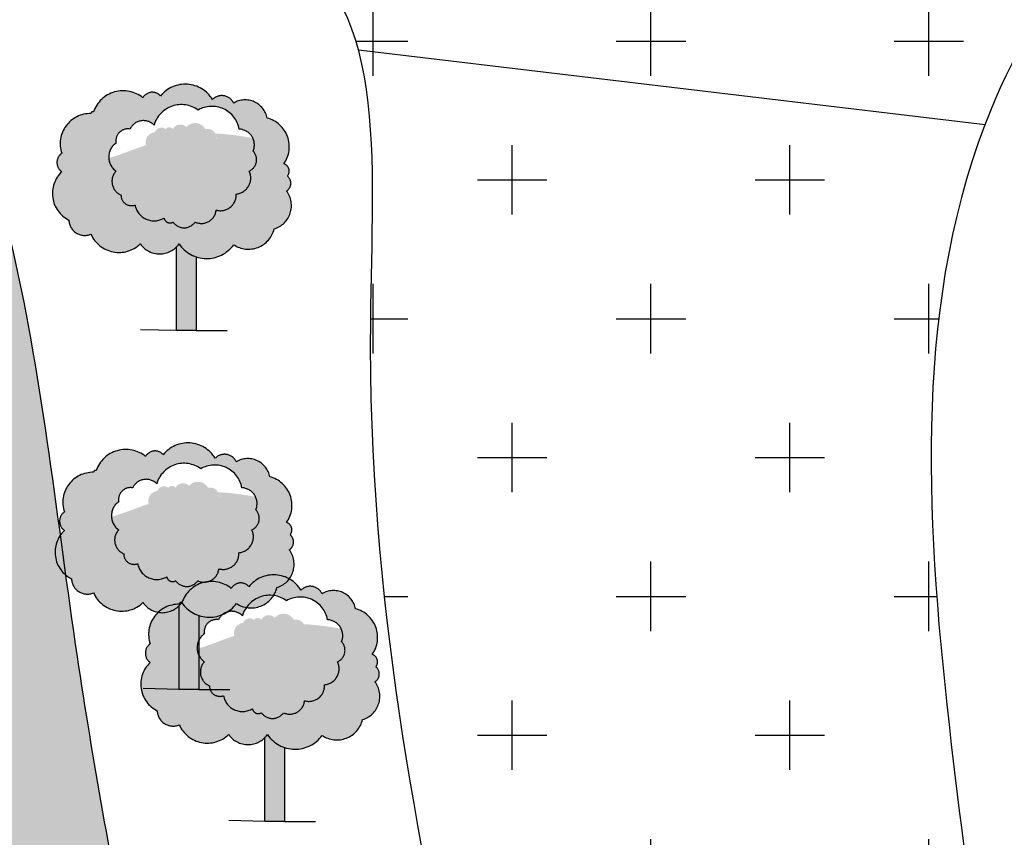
# Model space of a CAD drawing. Header units: millimetres. Extents: x 10604 to 12234, y -294 to 1108.
# Tile 8 of 10: x 11520 to 11655, y 329 to 441. Entities that reach past the tile are written whole.
import ezdxf

# ---------------------------------------------------------------- set-up
doc = ezdxf.new("R2010")
doc.units = ezdxf.units.MM
doc.linetypes.add('ACAD_ISO10W100', pattern=[18, 12, -3, 0, -3])

msp = doc.modelspace()

# ---------------------------------------------------------------- hatches: boundary and pattern name
at = {"linetype": 'ACAD_ISO10W100', "ltscale": 100}
h = msp.add_hatch(color=256, dxfattribs=at)
h.set_gradient(color1=(0, 0, 255), one_color=1, tint=1, name='INVSPHERICAL')
edge = h.paths.add_edge_path()
edge.add_spline(control_points=[(11994.58054372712, 729.8497831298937), (11958.9224321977, 717.3160325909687), (11892.83332543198, 694.0858517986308), (11797.32685546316, 713.9442132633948), (11715.18160343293, 658.7239849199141), (11617.39899021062, 703.944394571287), (11531.39653568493, 659.6402079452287), (11424.23079758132, 689.0995387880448), (11423.27451110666, 570.5803352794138), (11434.2893695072, 499.8838621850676), (11438.95871008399, 410.4070223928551), (11439.31265145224, 357.7841901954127), (11426.82896181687, 279.9859500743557), (11364.8937760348, 299.7743258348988), (11327.10897240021, 301.4858994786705), (11322.28287946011, 301.5046882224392)], knot_values=[0, 0, 0, 0, 111.8566492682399, 207.3162520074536, 275.2504661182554, 387.0800430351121, 483.8169888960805, 566.1572179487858, 636.2808237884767, 761.2089069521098, 808.954717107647, 899.0411678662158, 929.2399148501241, 1019.517027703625, 1033.1862673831, 1033.1862673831, 1033.1862673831, 1033.1862673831], degree=3, periodic=0)
edge.add_line((11322.28287946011, 301.504688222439), (11317.61228334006, 228.2183874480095))
edge.add_line((11317.61228334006, 228.2183874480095), (11318.5481947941, 218.5657131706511))
edge.add_spline(control_points=[(11318.54819479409, 218.5657131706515), (11331.99283921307, 215.9789816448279), (11364.52201894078, 206.0956031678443), (11409.74663970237, 189.8063323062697), (11466.15800862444, 164.6563953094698), (11555.5630347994, 178.4147059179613), (11544.62065870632, 258.2099213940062), (11535.46463563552, 307.9710690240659), (11526.21494249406, 358.0214493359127), (11521.54255733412, 403.9369246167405), (11505.83993316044, 453.8377481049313), (11508.85379731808, 497.999004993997), (11528.07858572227, 532.7648414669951), (11557.18404700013, 565.7511115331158), (11614.77257608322, 548.6490624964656), (11627.57853170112, 592.6183538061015), (11659.57174942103, 606.434551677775), (11693.95538317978, 601.4548616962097), (11736.75361092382, 603.5131639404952), (11795.6868892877, 627.8224942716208), (11863.2556368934, 626.0997531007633), (11937.8996171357, 637.1336904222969), (11978.47713712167, 647.7506229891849), (12004.77103870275, 654.6303085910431)], knot_values=[0, 0, 0, 0, 40.34676076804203, 97.94532730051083, 144.6304597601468, 231.3851607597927, 295.3955214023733, 347.3860324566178, 390.3832426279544, 446.5928533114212, 485.5806910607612, 547.2237563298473, 571.1538924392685, 605.0902206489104, 671.3650207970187, 695.670919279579, 726.456903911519, 766.0809333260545, 799.5135396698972, 853.652385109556, 954.2959350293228, 998.5348224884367, 1079.971676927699, 1079.971676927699, 1079.971676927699, 1079.971676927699], degree=3, periodic=0)
edge.add_line((12004.77103870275, 654.6303085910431), (11994.58054372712, 729.8497831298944))
edge = h.paths.add_edge_path()
edge.add_spline(control_points=[(10674.56440109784, 70.38465197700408), (10654.52706393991, 68.24382179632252), (10616.02323048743, 64.12999329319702), (10647.17371583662, 9.245536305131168), (10666.67295942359, -55.90507785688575), (10769.8340724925, -57.82905278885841), (10857.09815375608, -20.56537033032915), (10917.65700030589, 58.51480148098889), (10990.47747809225, 114.3373459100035), (11030.16557778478, 201.9329330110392), (11093.20465364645, 182.2649562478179), (11125.45762086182, 220.3861983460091), (11172.99207103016, 212.3319745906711), (11221.25466279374, 198.1252067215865), (11258.36546209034, 218.6210279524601), (11282.83324859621, 221.2430238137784), (11289.38080094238, 221.3601299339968)], knot_values=[1109.183328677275, 1109.183328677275, 1109.183328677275, 1109.183328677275, 1155.927711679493, 1199.007536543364, 1252.536057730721, 1361.161953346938, 1439.773648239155, 1541.929438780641, 1645.931569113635, 1729.447296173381, 1773.770662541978, 1810.627294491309, 1861.482277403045, 1904.635833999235, 1959.164737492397, 1978.932404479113, 1978.932404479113, 1978.932404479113, 1978.932404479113], degree=3, periodic=0)
edge.add_line((11289.38080094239, 221.3601299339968), (11281.76775371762, 296.889832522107))
edge.add_spline(control_points=[(11281.76775371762, 296.8898325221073), (11260.02567418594, 292.0273719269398), (11214.92106864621, 274.7339396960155), (11130.27302210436, 256.0185857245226), (11103.84815973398, 328.4343396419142), (11050.42067944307, 322.8586074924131), (11026.51471724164, 298.5489672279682), (11007.35880189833, 272.2979324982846), (11000.18030993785, 224.1526448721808), (10974.79005244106, 175.8723001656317), (10920.67448628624, 146.9207464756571), (10897.45840210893, 98.77177691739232), (10845.678761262, 47.36310000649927), (10785.95476464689, -1.953950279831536), (10689.92274520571, 5.398746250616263), (10679.10746447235, 51.16154523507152), (10674.56440109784, 70.38465197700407)], knot_values=[1074.216300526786, 1074.216300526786, 1074.216300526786, 1074.216300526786, 1143.754260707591, 1225.92393931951, 1284.03145061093, 1329.170007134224, 1357.336594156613, 1385.991266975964, 1424.555739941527, 1501.787620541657, 1537.82989442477, 1604.060884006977, 1654.67882239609, 1756.937764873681, 1832.327655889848, 1886.933711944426, 1886.933711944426, 1886.933711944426, 1886.933711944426], degree=3, periodic=0)
h = msp.add_hatch(dxfattribs=at)
h.set_pattern_fill('CROSS', color=256, scale=3, style=0)
h.set_pattern_definition([(0, (0, 0), (19.05, 19.05), [9.524999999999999, -28.575]), (90, (4.762499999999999, -4.762499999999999), (-19.05, 19.05), [9.524999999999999, -28.575])])
edge = h.paths.add_edge_path()
edge.add_spline(control_points=[(11641.00851890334, 579.031676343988), (11640.75913206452, 578.667909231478), (11637.21434355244, 573.3033486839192), (11632.09999421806, 558.1215604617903), (11609.05457773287, 532.8371975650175), (11572.14191754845, 548.9579207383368), (11538.08898079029, 522.5517315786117), (11532.49805476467, 492.9945685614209), (11523.06562331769, 453.5965834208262), (11556.67499850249, 455.4511231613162), (11564.25337409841, 443.8646500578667), (11566.104580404, 436.9688886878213)], knot_values=[1747.924505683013, 1747.924505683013, 1747.924505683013, 1747.924505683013, 1749.22168335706, 1766.900839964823, 1797.065603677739, 1837.311391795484, 1868.023890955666, 1909.971205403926, 1935.691926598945, 1960.579438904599, 1982.104365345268, 1982.104365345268, 1982.104365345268, 1982.104365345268], degree=3, periodic=0)
edge.add_line((11566.10458040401, 436.9688886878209), (11652.04673576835, 426.7062009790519))
edge.add_spline(control_points=[(11652.04673576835, 426.7062009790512), (11659.03026346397, 444.89730774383), (11674.20284764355, 464.4492367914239), (11691.98583084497, 479.7660165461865), (11694.82570182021, 482.0245008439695)], knot_values=[1180.882957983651, 1180.882957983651, 1180.882957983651, 1180.882957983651, 1240.137500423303, 1251.040496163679, 1251.040496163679, 1251.040496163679, 1251.040496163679], degree=3, periodic=0)
edge.add_line((11694.82570182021, 482.0245008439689), (11641.0085189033, 579.0316763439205))
edge = h.paths.add_edge_path()
edge.add_spline(control_points=[(11727.01542454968, 593.3633447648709), (11720.35483711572, 592.393300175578), (11703.49650162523, 590.6060809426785), (11680.28412047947, 591.3352503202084), (11655.72980349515, 594.3634197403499), (11644.7459898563, 584.4833233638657), (11641.00851890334, 579.031676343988)], knot_values=[1657.573663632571, 1657.573663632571, 1657.573663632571, 1657.573663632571, 1677.55572153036, 1707.833860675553, 1728.484169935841, 1747.924505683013, 1747.924505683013, 1747.924505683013, 1747.924505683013], degree=3, periodic=0)
edge.add_line((11641.00851890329, 579.0316763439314), (11694.82570182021, 482.0245008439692))
edge.add_spline(control_points=[(11694.82570182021, 482.0245008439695), (11709.45247455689, 493.6568379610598), (11726.10238393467, 502.0566257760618), (11746.58171173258, 504.5499091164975)], knot_values=[1251.040496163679, 1251.040496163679, 1251.040496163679, 1251.040496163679, 1307.196442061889, 1307.196442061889, 1307.196442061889, 1307.196442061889], degree=3, periodic=0)
edge.add_line((11746.58171173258, 504.5499091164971), (11727.01542454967, 593.3633447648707))
edge = h.paths.add_edge_path()
edge.add_spline(control_points=[(11746.58171173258, 504.5499091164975), (11747.25654115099, 504.6320671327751), (11789.3213932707, 509.3246232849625), (11882.84244716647, 476.7613526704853), (11856.78396042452, 566.5519161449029), (11857.87553855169, 627.67519480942), (11803.04993685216, 612.6162666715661), (11767.88736235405, 601.1666564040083), (11736.89859771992, 594.8027251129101), (11727.01542454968, 593.3633447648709)], knot_values=[1307.196442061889, 1307.196442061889, 1307.196442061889, 1307.196442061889, 1309.046878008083, 1421.835251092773, 1491.18133169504, 1533.518483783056, 1563.73174533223, 1627.923705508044, 1657.573663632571, 1657.573663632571, 1657.573663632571, 1657.573663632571], degree=3, periodic=0)
edge.add_line((11727.01542454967, 593.3633447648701), (11746.58171173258, 504.5499091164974))
edge = h.paths.add_edge_path()
edge.add_spline(control_points=[(11739.09372687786, 58.15463947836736), (11738.62714617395, 59.45988637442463), (11717.323978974, 118.4757536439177), (11677.32365054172, 185.518184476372), (11657.56354558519, 271.745902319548), (11651.85324728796, 308.6798534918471)], knot_values=[797.1030495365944, 797.1030495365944, 797.1030495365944, 797.1030495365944, 800.5625307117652, 954.5818275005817, 1063.531603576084, 1063.531603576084, 1063.531603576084, 1063.531603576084], degree=3, periodic=0)
edge.add_line((11651.85324728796, 308.6798534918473), (11577.38526308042, 313.8852626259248))
edge.add_spline(control_points=[(11577.38526308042, 313.8852626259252), (11584.49995632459, 277.4956232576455), (11594.58994702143, 233.9226068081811), (11581.06285402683, 184.8468310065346), (11576.18758630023, 172.9500239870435)], knot_values=[2094.030532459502, 2094.030532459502, 2094.030532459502, 2094.030532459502, 2205.909870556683, 2243.489946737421, 2243.489946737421, 2243.489946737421, 2243.489946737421], degree=3, periodic=0)
edge.add_line((11576.18758630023, 172.9500239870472), (11739.09372687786, 58.15463947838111))
edge = h.paths.add_edge_path()
edge.add_spline(control_points=[(11576.18758630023, 172.9500239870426), (11568.68658131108, 154.6457966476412), (11546.49384039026, 119.8008737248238), (11508.59293946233, 100.053996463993), (11487.94843526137, 94.80658476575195), (11486.1233499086, 94.38245234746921)], knot_values=[2243.489946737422, 2243.489946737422, 2243.489946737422, 2243.489946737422, 2301.310020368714, 2360.245632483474, 2365.944778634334, 2365.944778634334, 2365.944778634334, 2365.944778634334], degree=3, periodic=0)
edge.add_line((11486.1233499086, 94.38245234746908), (11489.7961378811, 44.77733783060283))
edge.add_line((11489.7961378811, 44.77733783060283), (11739.09372687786, 58.15463947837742))
edge.add_line((11739.09372687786, 58.15463947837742), (11576.18758630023, 172.950023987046))
edge = h.paths.add_edge_path()
edge.add_spline(control_points=[(11651.85324728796, 308.6798534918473), (11650.16899920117, 319.5734939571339), (11644.8081399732, 359.7170306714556), (11642.00497230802, 400.5216459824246), (11652.03891234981, 426.68582207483), (11652.04673576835, 426.7062009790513)], knot_values=[1063.531603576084, 1063.531603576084, 1063.531603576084, 1063.531603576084, 1095.666256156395, 1180.816577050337, 1180.882957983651, 1180.882957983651, 1180.882957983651, 1180.882957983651], degree=3, periodic=0)
edge.add_line((11652.04673576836, 426.7062009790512), (11566.10458040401, 436.9688886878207))
edge.add_spline(control_points=[(11566.10458040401, 436.9688886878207), (11568.88541145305, 426.6102661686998), (11565.51805198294, 378.8630687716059), (11572.32380320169, 339.7731952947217), (11577.38526308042, 313.8852626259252)], knot_values=[1982.104365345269, 1982.104365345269, 1982.104365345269, 1982.104365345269, 2014.438516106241, 2094.030532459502, 2094.030532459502, 2094.030532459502, 2094.030532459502], degree=3, periodic=0)
edge.add_line((11577.38526308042, 313.8852626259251), (11651.85324728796, 308.6798534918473))
edge = h.paths.add_edge_path()
edge.add_spline(control_points=[(11651.39295276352, -139.3134262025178), (11691.21568166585, -146.3230156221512), (11771.49948266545, -174.1841379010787), (11775.12672251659, -94.58632648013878), (11766.59113114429, -44.08783573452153)], knot_values=[488.0084560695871, 488.0084560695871, 488.0084560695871, 488.0084560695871, 588.4853023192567, 713.3379253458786, 713.3379253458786, 713.3379253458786, 713.3379253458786], degree=3, periodic=0)
edge.add_line((11766.59113114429, -44.08783573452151), (11646.26517727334, -50.9320463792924))
edge.add_line((11646.26517727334, -50.9320463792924), (11651.39295276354, -139.3134262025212))
edge = h.paths.add_edge_path()
edge.add_spline(control_points=[(11766.59113114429, -44.08783573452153), (11760.86450038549, -10.20779183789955), (11750.39114074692, 26.55042982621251), (11739.09372687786, 58.15463947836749)], knot_values=[713.3379253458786, 713.3379253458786, 713.3379253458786, 713.3379253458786, 797.1030495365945, 797.1030495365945, 797.1030495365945, 797.1030495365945], degree=3, periodic=0)
edge.add_line((11739.09372687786, 58.15463947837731), (11640.24385388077, 52.85035806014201))
edge.add_line((11640.24385388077, 52.85035806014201), (11646.26517727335, -50.93204637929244))
edge.add_line((11646.26517727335, -50.93204637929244), (11766.59113114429, -44.0878357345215))
h.paths.add_polyline_path([(11640.24385388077, 52.85035806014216), (11489.7961378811, 44.77733783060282), (11497.50899133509, -59.39338525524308), (11646.26517727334, -50.93204637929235)])
edge = h.paths.add_edge_path()
edge.add_line((11489.7961378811, 44.77733783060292), (11373.73357448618, 38.54942392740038))
edge.add_spline(control_points=[(11373.73357448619, 38.54942392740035), (11374.21200315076, 35.07246698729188), (11376.83826684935, 10.47978361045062), (11373.26872660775, -14.08813264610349), (11372.434164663, -37.13467631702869)], knot_values=[69.20723848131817, 69.20723848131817, 69.20723848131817, 69.20723848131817, 79.95788690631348, 145.2564609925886, 145.2564609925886, 145.2564609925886, 145.2564609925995], degree=3, periodic=0)
edge.add_spline(control_points=[(11372.434164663, -37.13467631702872), (11373.80970105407, -46.87399217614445), (11374.77793291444, -56.62260697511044), (11375.17566668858, -66.35177632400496)], knot_values=[1268.098474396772, 1268.098474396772, 1268.098474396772, 1268.098474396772, 1297.394667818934, 1297.394667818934, 1297.394667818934, 1297.394667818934], degree=3, periodic=0)
edge.add_line((11375.17566668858, -66.35177632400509), (11497.50899133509, -59.39338525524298))
edge.add_line((11497.50899133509, -59.39338525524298), (11489.7961378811, 44.77733783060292))
edge = h.paths.add_edge_path()
edge.add_line((11497.50899133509, -59.39338525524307), (11375.17566668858, -66.35177632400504))
edge.add_spline(control_points=[(11375.17566668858, -66.35177632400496), (11375.45252787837, -73.1242195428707), (11375.45295382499, -79.88724045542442), (11375.12190029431, -86.63114374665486)], knot_values=[1297.394667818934, 1297.394667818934, 1297.394667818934, 1297.394667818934, 1317.787653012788, 1317.787653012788, 1317.787653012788, 1317.787653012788], degree=3, periodic=0)
edge.add_spline(control_points=[(11375.12190029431, -86.63114374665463), (11376.93093981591, -96.87114428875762), (11392.58026960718, -149.9154434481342), (11448.55805877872, -147.7709329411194), (11503.63185569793, -142.0895251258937)], knot_values=[191.9890520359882, 191.9890520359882, 191.9890520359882, 191.9890520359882, 222.8444947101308, 366.5716312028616, 366.5716312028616, 366.5716312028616, 366.5716312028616], degree=3, periodic=0)
edge.add_line((11503.63185569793, -142.0895251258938), (11497.50899133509, -59.39338525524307))
edge = h.paths.add_edge_path()
edge.add_spline(control_points=[(11486.12334990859, 94.38245234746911), (11444.28809514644, 84.66033839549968), (11399.94980153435, 95.1969704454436), (11355.61150792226, 105.7336024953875), (11363.13260029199, 83.33295853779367), (11370.65369266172, 60.9323145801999), (11373.73357448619, 38.54942392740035)], knot_values=[2365.944778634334, 2365.944778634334, 2365.944778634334, 2365.944778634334, 2496.582631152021, 2496.582631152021, 2496.582631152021, 2565.78986963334, 2565.78986963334, 2565.78986963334, 2565.78986963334], degree=3, periodic=0)
edge.add_line((11373.73357448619, 38.54942392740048), (11489.7961378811, 44.77733783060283))
edge.add_line((11489.7961378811, 44.77733783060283), (11486.1233499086, 94.38245234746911))
edge = h.paths.add_edge_path()
edge.add_line((11646.26517727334, -50.9320463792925), (11497.50899133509, -59.39338525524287))
edge.add_line((11497.50899133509, -59.39338525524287), (11503.63185569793, -142.0895251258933))
edge.add_spline(control_points=[(11503.63185569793, -142.0895251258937), (11543.61649776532, -137.9647131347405), (11595.66334716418, -130.7623109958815), (11644.62028308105, -138.1213021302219), (11651.39295276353, -139.313426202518)], knot_values=[366.5716312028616, 366.5716312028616, 366.5716312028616, 366.5716312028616, 470.9203129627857, 488.008456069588, 488.008456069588, 488.008456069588, 488.008456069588], degree=3, periodic=0)
edge.add_line((11651.39295276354, -139.3134262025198), (11646.26517727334, -50.9320463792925))
h.paths.add_polyline_path([(11605.97777586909, 508.8015367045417), (11660.18830218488, 508.8015367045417), (11660.18830218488, 477.8354227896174), (11605.97777586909, 477.8354227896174)], flags=24)
h = msp.add_hatch(color=256, dxfattribs=at)
h.set_gradient(color1=(0, 255, 0), one_color=1, tint=1, name='INVSPHERICAL')
h.paths.add_polyline_path([(11526.38985003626, 413.5902784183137, 0.5205670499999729), (11529.412372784, 411.6578142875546, 0.5205670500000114), (11536.18282213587, 410.3292457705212, 0.52056705), (11541.5024621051, 410.3292457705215, 0.5205670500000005), (11548.99831865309, 410.2084669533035, 0.5205670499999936), (11554.55976157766, 412.3824887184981, 0.5205670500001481), (11556.25237391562, 417.5759847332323, 0.5205670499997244), (11556.37327455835, 419.6292269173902, 0.5205670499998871), (11555.88967031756, 421.3201326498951, 0.5205670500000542), (11553.59255309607, 427.6006395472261, 0.5205670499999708), (11548.99831865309, 429.6538824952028, 0.520567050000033), (11546.09669821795, 430.1369977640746, 0.5205670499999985), (11538.96354359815, 430.6201137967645, 0.5205670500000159), (11536.54552573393, 430.3785561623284, 0.52056704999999), (11529.77507471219, 428.4460920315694, 0.5205670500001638), (11529.412372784, 428.2045343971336, 0.5205670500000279), (11525.42264155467, 422.7694807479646, 0.5205670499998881), (11525.42264155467, 420.2331217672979, 0.5205670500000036)])
h.paths.add_polyline_path([(11532.86163717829, 420.3210136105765, -0.5205670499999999), (11532.86163717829, 424.1619976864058, -0.52056705), (11534.78406777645, 426.0824889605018, -0.52056705), (11538.07966356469, 426.6312009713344, -0.5205670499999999), (11544.12158806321, 428.6888710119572, -0.52056705), (11549.7515643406, 426.0824889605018, -0.5205670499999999), (11551.67399493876, 423.0645736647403, -0.52056705), (11551.12472953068, 420.3210136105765, -0.52056705), (11549.33961444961, 417.1659203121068, -0.5205670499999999), (11546.59328573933, 414.9710722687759, -0.52056705), (11543.70963984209, 413.3249362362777, -0.5205670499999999), (11540.68867675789, 413.3249362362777, -0.5205670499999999), (11539.45282875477, 413.8736482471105, -0.5205670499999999), (11535.47065037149, 415.6569622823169, -0.52056705), (11533.54821977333, 417.0287423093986, -0.5205670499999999)], flags=16)
h.paths.add_polyline_path([(11536.52304253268, 419.8571198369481, -0.5205670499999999), (11536.52304253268, 421.6133740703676, -0.5205670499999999), (11537.04570014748, 423.7018924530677, -0.5205670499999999), (11538.1860413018, 425.6480121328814, -0.52056705), (11539.65898321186, 426.0752090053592, -0.5205670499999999), (11540.65678213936, 426.0752090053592, -0.5205670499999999), (11542.50983776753, 426.3600071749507, -0.5205670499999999), (11545.12312083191, 426.0752090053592, -0.5205670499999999), (11546.64357737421, 424.7461516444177, -0.52056705), (11546.92866349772, 423.5120270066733, -0.52056705), (11546.40600588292, 421.7083067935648, -0.5205670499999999), (11545.883349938, 420.5216481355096, -0.5205670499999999), (11544.8855510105, 418.8603266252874, -0.52056705), (11543.08000834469, 417.1515391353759, -0.52056705), (11540.60926750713, 417.1990051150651, -0.52056705), (11537.71089831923, 418.2907310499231, -0.52056705), (11537.04570014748, 418.6704619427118, -0.52056705)], flags=0)
h = msp.add_hatch(color=256, dxfattribs=at)
h.set_gradient(color1=(0, 255, 0), one_color=1, tint=1, name='INVSPHERICAL')
h.paths.add_polyline_path([(11543.70376522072, 423.2306820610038, 0.5205670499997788), (11541.95561282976, 423.5344023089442, 0.5205670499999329), (11540.58749400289, 420.8009238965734, 0.5205670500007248), (11540.96752756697, 420.4212739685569, 0.5205670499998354), (11543.1717195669, 420.649063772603, 0.5205670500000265), (11543.93178502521, 421.9398729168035, 0.5205670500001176)], flags=17)
edge = h.paths.add_edge_path()
edge.add_arc((11550.43883151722, 421.885093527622), 1.707864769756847, 293.6789555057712, 403.678955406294)
edge.add_arc((11549.65619611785, 423.9004811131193), 2.184090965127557, 337.4973870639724, 385.5183638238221)
edge.add_spline(control_points=[(11551.6272230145, 424.8413882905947), (11551.51610851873, 424.86181077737), (11549.8105178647, 425.1702337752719), (11548.09293909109, 425.398375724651), (11546.49707189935, 425.4742750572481)], knot_values=[605.2425099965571, 605.2425099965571, 605.2425099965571, 605.2425099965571, 605.9904952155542, 616.7188395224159, 616.7188395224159, 616.7188395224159, 616.7188395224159], degree=3, periodic=0)
edge.add_arc((11545.41804111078, 424.8783627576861), 1.232647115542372, -6.157268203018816, 28.910389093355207, ccw=False)
edge.add_arc((11546.35404874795, 424.0292795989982), 0.7731315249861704, -41.99268335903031, 68.00731654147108, ccw=False)
edge.add_arc((11546.03584544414, 422.7931513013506), 1.146257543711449, -71.15981518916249, 38.840184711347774, ccw=False)
edge.add_arc((11545.72922424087, 421.2979612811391), 0.7914649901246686, -78.77077409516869, 31.229225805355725, ccw=False)
edge.add_arc((11544.80281555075, 420.0403205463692), 1.182890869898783, -85.98926123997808, 24.01073866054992, ccw=False)
edge.add_arc((11543.38452673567, 418.6380601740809), 1.517391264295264, -101.57704676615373, 8.42295313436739, ccw=False)
edge.add_arc((11541.86125594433, 418.0402878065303), 1.508387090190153, 213.8994128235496, 323.89941272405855, ccw=False)
edge.add_arc((11539.54230027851, 418.7595980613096), 1.890468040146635, 194.3601618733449, 304.36016177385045, ccw=False)
edge.add_arc((11537.51124445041, 418.713484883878), 0.4675280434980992, 185.2799512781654, 295.2799511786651, ccw=False)
edge.add_arc((11537.19982474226, 419.4467752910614), 0.7914649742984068, 148.7708553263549, 258.7708552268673, ccw=False)
edge.add_arc((11537.13791376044, 420.7352469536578), 1.071995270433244, 125.00000004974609, 234.99999995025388, ccw=False)
edge.add_arc((11537.51556949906, 422.4746488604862), 1.314117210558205, 110.95012396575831, 220.9501238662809, ccw=False)
edge.add_arc((11538.29721456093, 424.2757145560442), 1.376793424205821, 196.3242013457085, 204.6315596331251, ccw=False)
edge.add_spline(control_points=[(11536.9759242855, 423.8887363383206), (11535.26597823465, 423.2838807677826), (11533.57144831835, 422.6115366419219), (11531.86721801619, 422.0835696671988)], knot_values=[638.6196816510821, 638.6196816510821, 638.6196816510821, 638.6196816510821, 650.7513782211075, 650.7513782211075, 650.7513782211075, 650.7513782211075], degree=3, periodic=0)
edge.add_arc((11534.2063801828, 422.2415056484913), 2.344487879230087, 183.8626445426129, 234.9999999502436)
edge.add_arc((11534.3575650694, 418.9152531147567), 2.052793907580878, 136.7798428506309, 246.7798427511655)
edge.add_arc((11534.98970043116, 417.0159024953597), 1.441537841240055, 179.4896582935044, 289.4896581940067)
edge.add_arc((11538.0860845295, 416.1594809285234), 2.663272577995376, 190.8760316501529, 300.8760315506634)
edge.add_arc((11540.26285889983, 414.031967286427), 0.8253567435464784, 191.0589533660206, 301.0589532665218)
edge.add_arc((11542.19915829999, 414.3825868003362), 1.843957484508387, 215.0000000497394, 324.9999999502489)
edge.add_arc((11544.57514436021, 415.1575795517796), 2.026741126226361, 244.7199868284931, 354.7199867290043)
edge.add_arc((11547.19802552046, 417.0299963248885), 2.145898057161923, 253.6316208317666, 363.6316207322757)
edge.add_arc((11549.12756193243, 419.3684424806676), 2.212706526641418, 275.4993235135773, 385.4993234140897)
h = msp.add_hatch(color=256, dxfattribs=at)
h.set_gradient(color1=(38, 76, 47), one_color=1, tint=1, name='SPHERICAL')
h.paths.add_polyline_path([(11543.86811601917, 408.5446064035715, -0.1663771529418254), (11541.5024621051, 410.3292457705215, -0.04335099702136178), (11541.14148599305, 409.8985102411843), (11541.14148599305, 398.4234279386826), (11543.86811601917, 398.4234279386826)])
h = msp.add_hatch(color=256, dxfattribs=at)
h.set_gradient(color1=(0, 255, 0), one_color=1, tint=1, name='INVSPHERICAL')
h.paths.add_polyline_path([(11526.75672502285, 364.3729695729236, 0.5205670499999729), (11529.77924777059, 362.4405054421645, 0.5205670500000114), (11536.54969712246, 361.1119369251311, 0.52056705), (11541.86933709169, 361.1119369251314, 0.5205670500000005), (11549.36519363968, 360.9911581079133, 0.5205670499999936), (11554.92663656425, 363.165179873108, 0.5205670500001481), (11556.61924890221, 368.3586758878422, 0.5205670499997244), (11556.74014954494, 370.411918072, 0.5205670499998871), (11556.25654530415, 372.102823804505, 0.5205670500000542), (11553.95942808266, 378.383330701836, 0.5205670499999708), (11549.36519363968, 380.4365736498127, 0.520567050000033), (11546.46357320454, 380.9196889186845, 0.5205670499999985), (11539.33041858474, 381.4028049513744, 0.5205670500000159), (11536.91240072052, 381.1612473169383, 0.52056704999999), (11530.14194969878, 379.2287831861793, 0.5205670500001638), (11529.77924777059, 378.9872255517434, 0.5205670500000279), (11525.78951654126, 373.5521719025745, 0.5205670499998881), (11525.78951654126, 371.0158129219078, 0.5205670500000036)])
h.paths.add_polyline_path([(11533.22851216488, 371.1037047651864, -0.5205670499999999), (11533.22851216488, 374.9446888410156, -0.52056705), (11535.15094276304, 376.8651801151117, -0.52056705), (11538.44653855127, 377.4138921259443, -0.5205670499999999), (11544.4884630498, 379.4715621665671, -0.52056705), (11550.11843932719, 376.8651801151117, -0.5205670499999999), (11552.04086992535, 373.8472648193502, -0.52056705), (11551.49160451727, 371.1037047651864, -0.52056705), (11549.7064894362, 367.9486114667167, -0.5205670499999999), (11546.96016072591, 365.7537634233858, -0.52056705), (11544.07651482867, 364.1076273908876, -0.5205670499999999), (11541.05555174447, 364.1076273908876, -0.5205670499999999), (11539.81970374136, 364.6563394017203, -0.5205670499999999), (11535.83752535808, 366.4396534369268, -0.52056705), (11533.91509475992, 367.8114334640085, -0.5205670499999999)], flags=16)
h.paths.add_polyline_path([(11536.88991751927, 370.639810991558, -0.5205670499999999), (11536.88991751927, 372.3960652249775, -0.5205670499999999), (11537.41257513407, 374.4845836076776, -0.5205670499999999), (11538.55291628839, 376.4307032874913, -0.52056705), (11540.02585819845, 376.8579001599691, -0.5205670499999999), (11541.02365712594, 376.8579001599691, -0.5205670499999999), (11542.87671275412, 377.1426983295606, -0.5205670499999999), (11545.4899958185, 376.8579001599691, -0.5205670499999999), (11547.0104523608, 375.5288427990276, -0.52056705), (11547.29553848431, 374.2947181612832, -0.52056705), (11546.77288086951, 372.4909979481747, -0.5205670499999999), (11546.25022492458, 371.3043392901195, -0.5205670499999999), (11545.25242599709, 369.6430177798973, -0.52056705), (11543.44688333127, 367.9342302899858, -0.52056705), (11540.97614249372, 367.981696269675, -0.52056705), (11538.07777330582, 369.073422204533, -0.52056705), (11537.41257513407, 369.4531530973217, -0.52056705)], flags=0)
h = msp.add_hatch(color=256, dxfattribs=at)
h.set_gradient(color1=(0, 255, 0), one_color=1, tint=1, name='INVSPHERICAL')
h.paths.add_polyline_path([(11544.07064020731, 374.0133732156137, 0.5205670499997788), (11542.32248781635, 374.317093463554, 0.5205670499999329), (11540.95436898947, 371.5836150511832, 0.5205670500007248), (11541.33440255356, 371.2039651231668, 0.5205670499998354), (11543.53859455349, 371.4317549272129, 0.5205670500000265), (11544.29866001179, 372.7225640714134, 0.5205670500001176)], flags=17)
edge = h.paths.add_edge_path()
edge.add_arc((11550.80570650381, 372.6677846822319), 1.707864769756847, 293.6789555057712, 403.678955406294)
edge.add_arc((11550.02307110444, 374.6831722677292), 2.184090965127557, 337.4973870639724, 385.5183638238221)
edge.add_spline(control_points=[(11551.99409800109, 375.6240794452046), (11551.88298350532, 375.6445019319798), (11550.17739285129, 375.9529249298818), (11548.45981407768, 376.1810668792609), (11546.86394688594, 376.256966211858)], knot_values=[605.2425099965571, 605.2425099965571, 605.2425099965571, 605.2425099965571, 605.9904952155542, 616.7188395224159, 616.7188395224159, 616.7188395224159, 616.7188395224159], degree=3, periodic=0)
edge.add_arc((11545.78491609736, 375.661053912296), 1.232647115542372, -6.157268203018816, 28.910389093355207, ccw=False)
edge.add_arc((11546.72092373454, 374.8119707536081), 0.7731315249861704, -41.99268335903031, 68.00731654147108, ccw=False)
edge.add_arc((11546.40272043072, 373.5758424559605), 1.146257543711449, -71.15981518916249, 38.840184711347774, ccw=False)
edge.add_arc((11546.09609922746, 372.080652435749), 0.7914649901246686, -78.77077409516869, 31.229225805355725, ccw=False)
edge.add_arc((11545.16969053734, 370.8230117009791), 1.182890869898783, -85.98926123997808, 24.01073866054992, ccw=False)
edge.add_arc((11543.75140172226, 369.4207513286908), 1.517391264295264, -101.57704676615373, 8.42295313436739, ccw=False)
edge.add_arc((11542.22813093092, 368.8229789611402), 1.508387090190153, 213.8994128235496, 323.89941272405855, ccw=False)
edge.add_arc((11539.9091752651, 369.5422892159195), 1.890468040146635, 194.3601618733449, 304.36016177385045, ccw=False)
edge.add_arc((11537.878119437, 369.4961760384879), 0.4675280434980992, 185.2799512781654, 295.2799511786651, ccw=False)
edge.add_arc((11537.56669972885, 370.2294664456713), 0.7914649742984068, 148.7708553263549, 258.7708552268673, ccw=False)
edge.add_arc((11537.50478874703, 371.5179381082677), 1.071995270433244, 125.00000004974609, 234.99999995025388, ccw=False)
edge.add_arc((11537.88244448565, 373.2573400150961), 1.314117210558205, 110.95012396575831, 220.9501238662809, ccw=False)
edge.add_arc((11538.66408954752, 375.0584057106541), 1.376793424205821, 196.3242013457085, 204.6315596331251, ccw=False)
edge.add_spline(control_points=[(11537.34279927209, 374.6714274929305), (11535.63285322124, 374.0665719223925), (11533.93832330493, 373.3942277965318), (11532.23409300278, 372.8662608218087)], knot_values=[638.6196816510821, 638.6196816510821, 638.6196816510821, 638.6196816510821, 650.7513782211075, 650.7513782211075, 650.7513782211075, 650.7513782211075], degree=3, periodic=0)
edge.add_arc((11534.57325516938, 373.0241968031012), 2.344487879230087, 183.8626445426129, 234.9999999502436)
edge.add_arc((11534.72444005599, 369.6979442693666), 2.052793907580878, 136.7798428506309, 246.7798427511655)
edge.add_arc((11535.35657541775, 367.7985936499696), 1.441537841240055, 179.4896582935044, 289.4896581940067)
edge.add_arc((11538.45295951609, 366.9421720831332), 2.663272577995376, 190.8760316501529, 300.8760315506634)
edge.add_arc((11540.62973388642, 364.8146584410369), 0.8253567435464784, 191.0589533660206, 301.0589532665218)
edge.add_arc((11542.56603328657, 365.1652779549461), 1.843957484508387, 215.0000000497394, 324.9999999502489)
edge.add_arc((11544.9420193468, 365.9402707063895), 2.026741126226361, 244.7199868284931, 354.7199867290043)
edge.add_arc((11547.56490050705, 367.8126874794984), 2.145898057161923, 253.6316208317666, 363.6316207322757)
edge.add_arc((11549.49443691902, 370.1511336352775), 2.212706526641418, 275.4993235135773, 385.4993234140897)
h = msp.add_hatch(color=256, dxfattribs=at)
h.set_gradient(color1=(0, 255, 0), one_color=1, tint=1, name='INVSPHERICAL')
h.paths.add_polyline_path([(11538.51224692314, 346.2642185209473, 0.5205670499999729), (11541.53476967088, 344.3317543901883, 0.5205670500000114), (11548.30521902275, 343.0031858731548, 0.52056705), (11553.62485899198, 343.0031858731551, 0.5205670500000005), (11561.12071553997, 342.8824070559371, 0.5205670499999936), (11566.68215846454, 345.0564288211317, 0.5205670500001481), (11568.3747708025, 350.2499248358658, 0.5205670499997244), (11568.49567144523, 352.3031670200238, 0.5205670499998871), (11568.01206720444, 353.9940727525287, 0.5205670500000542), (11565.71494998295, 360.2745796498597, 0.5205670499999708), (11561.12071553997, 362.3278225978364, 0.520567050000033), (11558.21909510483, 362.8109378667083, 0.5205670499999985), (11551.08594048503, 363.294053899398, 0.5205670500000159), (11548.66792262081, 363.052496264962, 0.52056704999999), (11541.89747159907, 361.120032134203, 0.5205670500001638), (11541.53476967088, 360.8784744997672, 0.5205670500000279), (11537.54503844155, 355.4434208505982, 0.5205670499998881), (11537.54503844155, 352.9070618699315, 0.5205670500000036)])
h.paths.add_polyline_path([(11544.98403406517, 352.9949537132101, -0.5205670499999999), (11544.98403406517, 356.8359377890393, -0.52056705), (11546.90646466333, 358.7564290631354, -0.52056705), (11550.20206045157, 359.305141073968, -0.5205670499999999), (11556.24398495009, 361.3628111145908, -0.52056705), (11561.87396122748, 358.7564290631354, -0.5205670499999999), (11563.79639182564, 355.7385137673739, -0.52056705), (11563.24712641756, 352.9949537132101, -0.52056705), (11561.46201133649, 349.8398604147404, -0.5205670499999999), (11558.71568262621, 347.6450123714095, -0.52056705), (11555.83203672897, 345.9988763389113, -0.5205670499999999), (11552.81107364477, 345.9988763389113, -0.5205670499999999), (11551.57522564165, 346.547588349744, -0.5205670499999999), (11547.59304725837, 348.3309023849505, -0.52056705), (11545.67061666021, 349.7026824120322, -0.5205670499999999)], flags=16)
h.paths.add_polyline_path([(11548.64543941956, 352.5310599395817, -0.5205670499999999), (11548.64543941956, 354.2873141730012, -0.5205670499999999), (11549.16809703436, 356.3758325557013, -0.5205670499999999), (11550.30843818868, 358.321952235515, -0.52056705), (11551.78138009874, 358.7491491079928, -0.5205670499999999), (11552.77917902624, 358.7491491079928, -0.5205670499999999), (11554.63223465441, 359.0339472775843, -0.5205670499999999), (11557.24551771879, 358.7491491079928, -0.5205670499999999), (11558.76597426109, 357.4200917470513, -0.52056705), (11559.0510603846, 356.1859671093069, -0.52056705), (11558.5284027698, 354.3822468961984, -0.5205670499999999), (11558.00574682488, 353.1955882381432, -0.5205670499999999), (11557.00794789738, 351.534266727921, -0.52056705), (11555.20240523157, 349.8254792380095, -0.52056705), (11552.73166439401, 349.8729452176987, -0.52056705), (11549.83329520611, 350.9646711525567, -0.52056705), (11549.16809703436, 351.3444020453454, -0.52056705)], flags=0)
h = msp.add_hatch(color=256, dxfattribs=at)
h.set_gradient(color1=(38, 76, 47), one_color=1, tint=1, name='SPHERICAL')
h.paths.add_polyline_path([(11544.23499100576, 359.3272975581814, -0.1663771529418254), (11541.86933709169, 361.1119369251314, -0.04335099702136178), (11541.50836097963, 360.6812013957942), (11541.50836097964, 349.2061190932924), (11544.23499100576, 349.2061190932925)])
h = msp.add_hatch(color=256, dxfattribs=at)
h.set_gradient(color1=(0, 255, 0), one_color=1, tint=1, name='INVSPHERICAL')
h.paths.add_polyline_path([(11555.8261621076, 355.9046221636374, 0.5205670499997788), (11554.07800971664, 356.2083424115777, 0.5205670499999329), (11552.70989088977, 353.4748639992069, 0.5205670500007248), (11553.08992445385, 353.0952140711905, 0.5205670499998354), (11555.29411645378, 353.3230038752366, 0.5205670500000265), (11556.05418191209, 354.6138130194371, 0.5205670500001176)], flags=17)
edge = h.paths.add_edge_path()
edge.add_arc((11562.5612284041, 354.5590336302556), 1.707864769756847, 293.6789555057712, 403.678955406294)
edge.add_arc((11561.77859300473, 356.5744212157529), 2.184090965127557, 337.4973870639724, 385.5183638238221)
edge.add_spline(control_points=[(11563.74961990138, 357.5153283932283), (11563.63850540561, 357.5357508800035), (11561.93291475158, 357.8441738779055), (11560.21533597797, 358.0723158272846), (11558.61946878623, 358.1482151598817)], knot_values=[605.2425099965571, 605.2425099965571, 605.2425099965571, 605.2425099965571, 605.9904952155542, 616.7188395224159, 616.7188395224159, 616.7188395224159, 616.7188395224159], degree=3, periodic=0)
edge.add_arc((11557.54043799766, 357.5523028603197), 1.232647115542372, -6.157268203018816, 28.910389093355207, ccw=False)
edge.add_arc((11558.47644563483, 356.7032197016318), 0.7731315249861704, -41.99268335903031, 68.00731654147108, ccw=False)
edge.add_arc((11558.15824233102, 355.4670914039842), 1.146257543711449, -71.15981518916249, 38.840184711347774, ccw=False)
edge.add_arc((11557.85162112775, 353.9719013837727), 0.7914649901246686, -78.77077409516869, 31.229225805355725, ccw=False)
edge.add_arc((11556.92521243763, 352.7142606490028), 1.182890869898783, -85.98926123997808, 24.01073866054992, ccw=False)
edge.add_arc((11555.50692362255, 351.3120002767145), 1.517391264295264, -101.57704676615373, 8.42295313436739, ccw=False)
edge.add_arc((11553.98365283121, 350.7142279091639), 1.508387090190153, 213.8994128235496, 323.89941272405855, ccw=False)
edge.add_arc((11551.66469716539, 351.4335381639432), 1.890468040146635, 194.3601618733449, 304.36016177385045, ccw=False)
edge.add_arc((11549.63364133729, 351.3874249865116), 0.4675280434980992, 185.2799512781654, 295.2799511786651, ccw=False)
edge.add_arc((11549.32222162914, 352.120715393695), 0.7914649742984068, 148.7708553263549, 258.7708552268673, ccw=False)
edge.add_arc((11549.26031064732, 353.4091870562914), 1.071995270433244, 125.00000004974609, 234.99999995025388, ccw=False)
edge.add_arc((11549.63796638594, 355.1485889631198), 1.314117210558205, 110.95012396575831, 220.9501238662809, ccw=False)
edge.add_arc((11550.41961144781, 356.9496546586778), 1.376793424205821, 196.3242013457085, 204.6315596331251, ccw=False)
edge.add_spline(control_points=[(11549.09832117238, 356.5626764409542), (11547.38837512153, 355.9578208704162), (11545.69384520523, 355.2854767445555), (11543.98961490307, 354.7575097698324)], knot_values=[638.6196816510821, 638.6196816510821, 638.6196816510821, 638.6196816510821, 650.7513782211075, 650.7513782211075, 650.7513782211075, 650.7513782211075], degree=3, periodic=0)
edge.add_arc((11546.32877706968, 354.9154457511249), 2.344487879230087, 183.8626445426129, 234.9999999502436)
edge.add_arc((11546.47996195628, 351.5891932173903), 2.052793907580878, 136.7798428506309, 246.7798427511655)
edge.add_arc((11547.11209731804, 349.6898425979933), 1.441537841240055, 179.4896582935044, 289.4896581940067)
edge.add_arc((11550.20848141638, 348.8334210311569), 2.663272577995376, 190.8760316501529, 300.8760315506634)
edge.add_arc((11552.38525578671, 346.7059073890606), 0.8253567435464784, 191.0589533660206, 301.0589532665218)
edge.add_arc((11554.32155518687, 347.0565269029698), 1.843957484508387, 215.0000000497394, 324.9999999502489)
edge.add_arc((11556.69754124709, 347.8315196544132), 2.026741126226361, 244.7199868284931, 354.7199867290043)
edge.add_arc((11559.32042240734, 349.7039364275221), 2.145898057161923, 253.6316208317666, 363.6316207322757)
edge.add_arc((11561.24995881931, 352.0423825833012), 2.212706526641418, 275.4993235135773, 385.4993234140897)
h = msp.add_hatch(color=256, dxfattribs=at)
h.set_gradient(color1=(38, 76, 47), one_color=1, tint=1, name='SPHERICAL')
h.paths.add_polyline_path([(11555.99051290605, 341.2185465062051, -0.1663771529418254), (11553.62485899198, 343.0031858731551, -0.04335099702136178), (11553.26388287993, 342.5724503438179), (11553.26388287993, 331.0973680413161), (11555.99051290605, 331.0973680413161)])

# ---------------------------------------------------------------- linework, layer by layer
for p, q in [((11566.104580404, 436.9688886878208), (11652.04673576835, 426.7062009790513)), ((11541.14148599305, 398.4234279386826), (11536.22861011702, 398.5329037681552)), ((11543.86811601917, 398.4234279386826), (11548.1105845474, 398.4234279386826)), ((11541.50836097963, 349.2061190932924), (11536.59548510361, 349.3155949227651)), ((11544.23499100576, 349.2061190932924), (11548.47745953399, 349.2061190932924)), ((11553.26388287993, 331.0973680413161), (11548.3510070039, 331.2068438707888)), ((11555.99051290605, 331.0973680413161), (11560.23298143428, 331.0973680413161))]:
    msp.add_line(p, q, dxfattribs=at)
for points in [[(11541.5024621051, 410.3292457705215, -0.52056705), (11536.18282213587, 410.3292457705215, -0.52056705), (11529.412372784, 411.6578142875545, -0.52056705), (11526.38985003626, 413.5902784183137, -0.52056705), (11525.42264155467, 420.2331217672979, -0.52056705), (11525.42264155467, 422.7694807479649, -0.52056705), (11529.412372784, 428.2045343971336, -0.52056705), (11529.77507471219, 428.4460920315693, -0.52056705), (11536.54552573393, 430.3785561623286, -0.52056705), (11538.96354359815, 430.6201137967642, -0.52056705), (11546.09669821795, 430.1369977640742, -0.52056705), (11548.99831865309, 429.653882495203, -0.52056705), (11553.59255309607, 427.600639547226, -0.52056705), (11555.88967031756, 421.3201326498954, -0.52056705), (11556.37327455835, 419.6292269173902, -0.52056705), (11556.25237391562, 417.5759847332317, -0.52056705), (11554.55976157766, 412.3824887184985, -0.52056705), (11548.99831865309, 410.2084669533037, -0.52056705)], [(11538.07966356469, 426.6312009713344, -0.52056705), (11544.12158806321, 428.6888710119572, -0.52056705), (11549.7515643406, 426.0824889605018, -0.52056705), (11551.67399493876, 423.0645736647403, -0.52056705), (11551.12472953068, 420.3210136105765, -0.52056705), (11549.33961444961, 417.1659203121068, -0.52056705), (11546.59328573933, 414.9710722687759, -0.52056705), (11543.70963984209, 413.3249362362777, -0.52056705), (11540.68867675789, 413.3249362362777, -0.52056705), (11539.45282875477, 413.8736482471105, -0.52056705), (11535.47065037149, 415.6569622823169, -0.52056705), (11533.54821977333, 417.0287423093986, -0.52056705), (11532.86163717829, 420.3210136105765, -0.52056705), (11532.86163717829, 424.1619976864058, -0.52056705), (11534.78406777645, 426.0824889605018, -0.52056705)], [(11541.86933709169, 361.1119369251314, -0.52056705), (11536.54969712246, 361.1119369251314, -0.52056705), (11529.77924777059, 362.4405054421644, -0.52056705), (11526.75672502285, 364.3729695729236, -0.52056705), (11525.78951654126, 371.0158129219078, -0.52056705), (11525.78951654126, 373.5521719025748, -0.52056705), (11529.77924777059, 378.9872255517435, -0.52056705), (11530.14194969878, 379.2287831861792, -0.52056705), (11536.91240072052, 381.1612473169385, -0.52056705), (11539.33041858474, 381.4028049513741, -0.52056705), (11546.46357320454, 380.9196889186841, -0.52056705), (11549.36519363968, 380.4365736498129, -0.52056705), (11553.95942808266, 378.3833307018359, -0.52056705), (11556.25654530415, 372.1028238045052, -0.52056705), (11556.74014954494, 370.4119180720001, -0.52056705), (11556.61924890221, 368.3586758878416, -0.52056705), (11554.92663656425, 363.1651798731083, -0.52056705), (11549.36519363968, 360.9911581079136, -0.52056705)], [(11538.44653855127, 377.4138921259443, -0.52056705), (11544.4884630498, 379.4715621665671, -0.52056705), (11550.11843932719, 376.8651801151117, -0.52056705), (11552.04086992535, 373.8472648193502, -0.52056705), (11551.49160451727, 371.1037047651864, -0.52056705), (11549.7064894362, 367.9486114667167, -0.52056705), (11546.96016072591, 365.7537634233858, -0.52056705), (11544.07651482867, 364.1076273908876, -0.52056705), (11541.05555174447, 364.1076273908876, -0.52056705), (11539.81970374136, 364.6563394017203, -0.52056705), (11535.83752535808, 366.4396534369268, -0.52056705), (11533.91509475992, 367.8114334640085, -0.52056705), (11533.22851216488, 371.1037047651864, -0.52056705), (11533.22851216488, 374.9446888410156, -0.52056705), (11535.15094276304, 376.8651801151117, -0.52056705)], [(11553.62485899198, 343.0031858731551, -0.52056705), (11548.30521902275, 343.0031858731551, -0.52056705), (11541.53476967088, 344.3317543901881, -0.52056705), (11538.51224692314, 346.2642185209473, -0.52056705), (11537.54503844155, 352.9070618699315, -0.52056705), (11537.54503844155, 355.4434208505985, -0.52056705), (11541.53476967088, 360.8784744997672, -0.52056705), (11541.89747159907, 361.1200321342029, -0.52056705), (11548.66792262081, 363.0524962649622, -0.52056705), (11551.08594048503, 363.2940538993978, -0.52056705), (11558.21909510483, 362.8109378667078, -0.52056705), (11561.12071553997, 362.3278225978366, -0.52056705), (11565.71494998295, 360.2745796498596, -0.52056705), (11568.01206720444, 353.994072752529, -0.52056705), (11568.49567144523, 352.3031670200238, -0.52056705), (11568.3747708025, 350.2499248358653, -0.52056705), (11566.68215846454, 345.056428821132, -0.52056705), (11561.12071553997, 342.8824070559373, -0.52056705)], [(11550.20206045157, 359.305141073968, -0.52056705), (11556.24398495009, 361.3628111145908, -0.52056705), (11561.87396122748, 358.7564290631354, -0.52056705), (11563.79639182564, 355.7385137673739, -0.52056705), (11563.24712641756, 352.9949537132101, -0.52056705), (11561.46201133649, 349.8398604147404, -0.52056705), (11558.71568262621, 347.6450123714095, -0.52056705), (11555.83203672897, 345.9988763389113, -0.52056705), (11552.81107364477, 345.9988763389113, -0.52056705), (11551.57522564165, 346.547588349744, -0.52056705), (11547.59304725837, 348.3309023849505, -0.52056705), (11545.67061666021, 349.7026824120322, -0.52056705), (11544.98403406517, 352.9949537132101, -0.52056705), (11544.98403406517, 356.8359377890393, -0.52056705), (11546.90646466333, 358.7564290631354, -0.52056705)]]:
    msp.add_lwpolyline(points, format="xyb", close=True, dxfattribs=at)
for points in [[(11543.86811601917, 408.5446064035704), (11543.86811601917, 398.4234279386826), (11541.14148599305, 398.4234279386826), (11541.14148599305, 409.8985102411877)], [(11544.23499100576, 359.3272975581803), (11544.23499100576, 349.2061190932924), (11541.50836097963, 349.2061190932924), (11541.50836097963, 360.6812013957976)], [(11555.99051290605, 341.218546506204), (11555.99051290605, 331.0973680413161), (11553.26388287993, 331.0973680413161), (11553.26388287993, 342.5724503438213)]]:
    msp.add_lwpolyline(points, dxfattribs=at)
at = {"ltscale": 100}
for points in [[(11994.58054372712, 729.8497831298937), (11885.90451656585, 703.3652384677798), (11790.48166052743, 700.716785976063), (11726.8664252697, 676.8806938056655), (11615.53976514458, 687.474513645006), (11520.11690910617, 671.5837855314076), (11437.94723049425, 666.2868772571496), (11424.69405937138, 597.4270664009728), (11435.2965975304, 472.9497104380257), (11437.94723049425, 425.2775326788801), (11435.2965975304, 335.2300854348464), (11427.34469233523, 306.0970882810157), (11337.22310852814, 300.8001800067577), (11215.29390394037, 276.9640911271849), (11133.12422532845, 276.9640911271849), (11093.36470565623, 319.3393606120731), (11048.30391375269, 316.6909048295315), (11027.09883113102, 298.1517275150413), (11011.19502704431, 274.3156353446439), (11000.59248258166, 237.2372774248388), (10960.83296290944, 171.0259190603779), (10931.67598139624, 149.8382826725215), (10891.91645542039, 96.86919663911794), (10857.45820797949, 59.79083542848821), (10769.98725713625, 6.82174939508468), (10695.7694837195, 20.06402172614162), (10674.56440109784, 70.38465197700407)], [(12004.77103870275, 654.6303085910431), (11925.52297987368, 635.8764707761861), (11881.7279950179, 629.6251936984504), (11781.62518419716, 619.2063930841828), (11729.4883073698, 604.620075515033), (11696.12070166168, 602.5363153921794), (11656.49667224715, 602.5363153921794), (11629.38549024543, 587.9499978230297), (11616.87264283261, 567.1124031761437), (11552.22290598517, 552.526085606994), (11527.19720485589, 529.6047275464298), (11515.8350286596, 508.544044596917), (11509.98593302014, 447.1791069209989), (11518.75957332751, 409.1912835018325), (11527.53320733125, 353.670623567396), (11534.84457530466, 311.2995959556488), (11543.84419450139, 260.093931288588), (11540.56322989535, 196.1677117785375), (11456.89858201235, 173.2198395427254), (11412.60553461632, 187.9720442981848), (11358.46958079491, 207.6416495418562), (11269.88347969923, 219.1155840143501), (11217.38801448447, 204.363382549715), (11174.73544939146, 210.9199165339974), (11123.88046647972, 210.9199165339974), (11092.71128381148, 191.250311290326), (11048.41823641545, 189.6111777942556), (10991.00131798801, 128.9632252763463), (10919.22483392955, 53.69982480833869), (10846.96006426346, -18.50549775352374), (10774.69529459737, -49.45063693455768), (10667.33049214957, -32.94656489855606), (10642.5539987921, 14.50264960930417), (10630.16575526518, 55.76283299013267), (10674.56440109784, 70.38465197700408)], [(11355.61150792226, 105.7336024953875), (11374.83070705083, 28.11990484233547), (11372.434164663, -37.13467631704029), (11383.72233243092, -113.897168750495), (11630.78101972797, -136.3385731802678), (11747.57239264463, -149.8034138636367), (11737.69004439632, 62.04344118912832), (11677.3220997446, 203.7390834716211), (11647.42350227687, 341.6190670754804), (11652.02328747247, 426.6450579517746), (11686.52166383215, 474.9030518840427), (11748.61873875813, 504.7770473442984), (11861.31343192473, 509.37304943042), (11858.9783272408, 578.6798036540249), (11847.87308076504, 619.5345212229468), (11817.80951725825, 616.5306366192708), (11756.04255721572, 599.053497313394), (11707.01416502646, 591.3363881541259), (11676.74382979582, 592.023785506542), (11656.1049645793, 591.3363881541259), (11640.28184067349, 577.9321644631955), (11632.37027241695, 562.1220516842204), (11610.35548831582, 541.5001640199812), (11570.10970019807, 541.5001640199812), (11544.65509997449, 524.3152598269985), (11530.40364792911, 484.8630950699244), (11530.40364792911, 459.1423738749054), (11554.20276320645, 451.8629246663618), (11567.78884172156, 399.7455699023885), (11586.3722376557, 209.1781619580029), (11543.28612138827, 124.0619169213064), (11491.58410689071, 95.77220019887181), (11355.61150792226, 105.7336024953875)]]:
    msp.add_spline(points, degree=3, dxfattribs=at)

doc.saveas('drawing.dxf')
